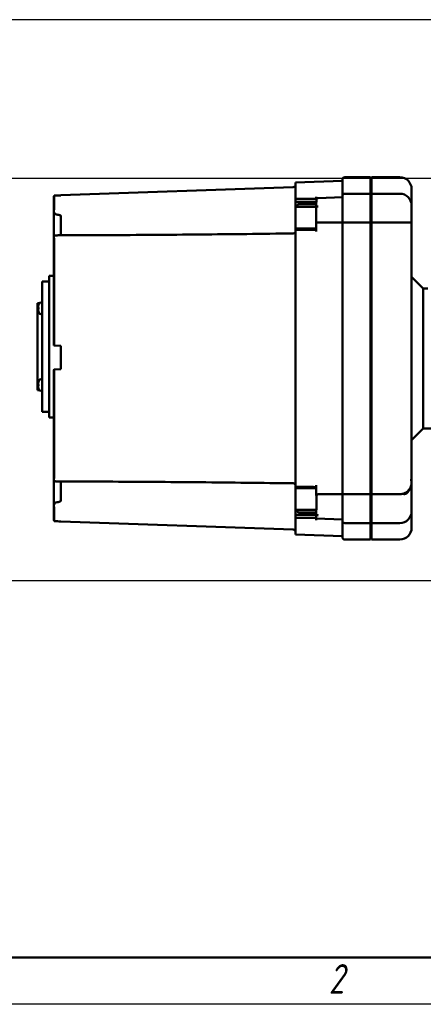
# Model space of a CAD drawing. Header units: millimetres. Extents: x -4813 to 10023, y -389 to 1491.
# Tile 3 of 32: x 288 to 460, y 0 to 421. Entities that reach past the tile are written whole.
import ezdxf

# ---------------------------------------------------------------- set-up
doc = ezdxf.new("R2010")
doc.units = ezdxf.units.MM
doc.header["$LTSCALE"] = 4
doc.linetypes.add('CHAIN', pattern=[0.7087, 0.4724, -0.0591, 0.1181, -0.0591])
for name, color, linetype, lineweight in [('Видимый контур (ГОСТ)', 7, 'Continuous', 50), ('Кромка (ГОСТ)', 7, 'Continuous', 50), ('Маркер центра (ГОСТ)', 7, 'Continuous', 25), ('Размер (ГОСТ)', 7, 'Continuous', 25)]:
    doc.layers.add(name, color=color, linetype=linetype, lineweight=lineweight)
doc.styles.add('Альтернативный текст (ГОСТ)', font='arial.ttf', dxfattribs={"width": 0.8})
doc.styles.add('Обычный текст (ГОСТ)', font='GOST Common Italic.ttf')
doc.dimstyles.new('Обычный (ГОСТ)', dxfattribs={"dimscale": 4, "dimtxt": 3.5, "dimasz": 3.5, "dimexe": 1, "dimexo": 0, "dimgap": 0.5, "dimtad": 1, "dimtxsty": 'Обычный текст (ГОСТ)', "dimblk": 'Filled-1', "dimcen": 0.09, "dimdle": 15, "dimclrd": 256, "dimclre": 256, "dimclrt": 256, "dimazin": 2, "dimtfac": 0.714286, "dimtdec": 3, "dimtmove": 0, "dimatfit": 3, "dimfxl": 1, "dimtolj": 1, "dimlwd": 25, "dimlwe": 25, "dimarcsym": 0})

# ---------------------------------------------------------------- blocks, each defined once
blk = doc.blocks.new('Рамки ГОСТ - Рамка')
at = {"layer": 'Кромка (ГОСТ)'}
blk.add_line((20, 5), (415, 5), dxfattribs=at)
at = {"layer": 'Кромка (ГОСТ)', "lineweight": 25}
blk.add_line((420, 0), (0, 0), dxfattribs=at)
at = {"layer": 'Кромка (ГОСТ)', "insert": (104.99, 4.3), "char_height": 3.17, "width": 5.2328, "attachment_point": 1, "style": 'Альтернативный текст (ГОСТ)'}
blk.add_mtext('\\fGOST Common|b0|i1;{\\H3.1700;2}', dxfattribs=at)
blk = doc.blocks.new('Filled-1')
at = {"color": 0}
for p, q in [((0, 0), (-1, 0.143)), ((-1, 0.143), (-1, -0.143)), ((-1, 0), (0, 0)), ((-1, -0.143), (0, 0))]:
    blk.add_line(p, q, dxfattribs=at)
at = {"color": 0, "flags": 128}
blk.add_lwpolyline([(-1, -0.143), (0, 0), (-1, 0.143), (-1, -0.143)], dxfattribs=at)
at = {"color": 0}
blk.add_solid([(-1, -0.143), (0, 0), (-1, 0.143), (-1, -0.143)], dxfattribs=at)
blk = doc.blocks.new('*D14')
at = {"layer": 'Defpoints', "color": 0, "linetype": 'Continuous', "transparency": 16777216}
for p in [(254.19, 421.17), (557.59, 421.17), (446.15, 353.17)]:
    blk.add_point(p, dxfattribs=at)
at = {"layer": 'Размер (ГОСТ)', "linetype": 'Continuous', "lineweight": 25, "transparency": 16777216}
for p, q in [((557.59, 421.17), (250.19, 421.17)), ((254.19, 367.17), (254.19, 407.17)), ((446.15, 353.17), (250.19, 353.17))]:
    blk.add_line(p, q, dxfattribs=at)
at = {"layer": 'Размер (ГОСТ)', "linetype": 'Continuous', "lineweight": 25, "transparency": 16777216, "xscale": 14, "yscale": 14, "zscale": 14}
for p, rotation in [((254.19, 421.17), 90), ((254.19, 353.17), 270)]:
    blk.add_blockref('Filled-1', p, dxfattribs=dict(at, rotation=rotation))
at = {"layer": 'Размер (ГОСТ)', "linetype": 'Continuous', "lineweight": 25, "transparency": 16777216, "insert": (238.19, 377.45), "char_height": 14, "attachment_point": 1, "rotation": 90, "style": 'Обычный текст (ГОСТ)'}
blk.add_mtext('\\A1;68', dxfattribs=at)
blk = doc.blocks.new('*D15')
at = {"layer": 'Defpoints', "color": 0, "linetype": 'Continuous', "transparency": 16777216}
for p in [(540.41, 421.17), (193.57, 181.17), (479.74, 181.17)]:
    blk.add_point(p, dxfattribs=at)
at = {"layer": 'Размер (ГОСТ)', "linetype": 'Continuous', "lineweight": 25, "transparency": 16777216}
for p, q in [((540.41, 421.17), (189.57, 421.17)), ((193.57, 407.17), (193.57, 195.17)), ((479.74, 181.17), (189.57, 181.17))]:
    blk.add_line(p, q, dxfattribs=at)
at = {"layer": 'Размер (ГОСТ)', "linetype": 'Continuous', "lineweight": 25, "transparency": 16777216, "xscale": 14, "yscale": 14, "zscale": 14}
for p, rotation in [((193.57, 421.17), 90), ((193.57, 181.17), 270)]:
    blk.add_blockref('Filled-1', p, dxfattribs=dict(at, rotation=rotation))
at = {"layer": 'Размер (ГОСТ)', "linetype": 'Continuous', "lineweight": 25, "transparency": 16777216, "insert": (177.57, 285.58), "char_height": 14, "attachment_point": 1, "rotation": 90, "style": 'Обычный текст (ГОСТ)'}
blk.add_mtext('\\A1;240', dxfattribs=at)

msp = doc.modelspace()

# ---------------------------------------------------------------- linework, layer by layer
at = {"layer": 'Видимый контур (ГОСТ)'}
for p, q in [((437.766, 353.797), (426.766, 353.797)), ((437.766, 353.797), (437.766, 346.725)), ((438.266, 353.797), (438.266, 346.725)), ((450.366, 353.797), (438.266, 353.797)), ((405.766, 351.598), (425.766, 352.297)), ((405.766, 345.149), (405.766, 351.598)), ((425.766, 345.725), (425.766, 352.797)), ((302.615, 345.937), (302.615, 340.298)), ((305.366, 346.092), (404.801, 349.564)), ((305.366, 346.092), (305.366, 346.037)), ((414.516, 345.44), (414.516, 344.527)), ((425.766, 334.356), (425.766, 345.725)), ((437.766, 346.725), (426.766, 346.725)), ((437.766, 346.725), (437.766, 334.356)), ((438.266, 346.725), (438.266, 334.356)), ((450.366, 346.725), (438.266, 346.725)), ((455.366, 348.797), (455.366, 345.064)), ((302.366, 339.252), (302.366, 345.276)), ((405.766, 345.149), (405.766, 344.527)), ((405.766, 343.205), (405.766, 344.527)), ((405.766, 344.527), (414.765, 344.527)), ((405.766, 343.205), (414.765, 343.205)), ((405.766, 341.233), (405.766, 343.205)), ((405.766, 341.233), (406.516, 341.233)), ((405.766, 341.083), (405.766, 341.233)), ((406.516, 341.083), (406.516, 341.735)), ((407.316, 342.3), (414.516, 342.3)), ((414.516, 341.29), (414.516, 342.747)), ((414.516, 341.29), (415.481, 341.313)), ((414.516, 334.368), (414.516, 341.29)), ((414.765, 344.527), (414.765, 343.205)), ((415.481, 344.866), (425.766, 345.225)), ((455.366, 345.064), (455.365, 345.064)), ((455.366, 344.338), (455.366, 345.064)), ((455.366, 344.338), (455.366, 341.725)), ((455.366, 341.725), (455.366, 334.544)), ((302.366, 339.252), (302.366, 328.184)), ((305.366, 328.95), (305.366, 337.263)), ((405.766, 331.784), (405.766, 341.083)), ((405.766, 341.083), (414.516, 341.083)), ((414.516, 334.368), (414.516, 330.551)), ((425.766, 218.237), (425.766, 334.356)), ((437.766, 334.356), (426.766, 334.356)), ((437.766, 334.356), (437.766, 218.237)), ((450.366, 334.356), (438.266, 334.356)), ((438.266, 334.356), (438.266, 218.237)), ((455.366, 334.544), (455.366, 323.8)), ((405.766, 331.784), (405.766, 331.218)), ((405.766, 331.784), (414.516, 331.784)), ((405.766, 331.218), (405.766, 330.453)), ((405.766, 222.14), (405.766, 330.453)), ((302.366, 281.772), (302.366, 328.184)), ((302.615, 326.614), (302.615, 281.759)), ((455.366, 315.995), (455.366, 323.8)), ((455.366, 315.995), (455.366, 224.612)), ((438.266, 313.233), (437.766, 313.233)), ((297.366, 309.166), (297.366, 253.427)), ((300.366, 309.166), (297.366, 309.166)), ((300.366, 311.595), (300.366, 250.998)), ((302.366, 311.595), (300.366, 311.595)), ((460.366, 306.245), (455.366, 311.245)), ((460.366, 306.245), (462.38, 306.245)), ((460.366, 306.245), (460.366, 246.245)), ((295.366, 299.851), (295.366, 262.742)), ((296.168, 299.851), (295.366, 299.851)), ((295.858, 299.163), (295.858, 299.149)), ((296.966, 300.247), (297.366, 300.247)), ((295.644, 298.006), (295.858, 297.987)), ((295.644, 297.489), (295.858, 297.508)), ((295.858, 298.073), (295.858, 297.421)), ((295.858, 296.346), (295.858, 296.332)), ((296.966, 295.247), (297.366, 295.247)), ((302.366, 281.772), (302.615, 281.759)), ((302.615, 281.759), (305.366, 281.615)), ((305.366, 281.615), (305.366, 271.615)), ((302.615, 271.471), (302.366, 271.458)), ((302.366, 224.409), (302.366, 271.458)), ((305.366, 271.615), (302.615, 271.471)), ((302.615, 271.471), (302.615, 225.979)), ((295.858, 266.262), (295.858, 266.247)), ((296.966, 267.346), (297.366, 267.346)), ((296.168, 262.742), (295.366, 262.742)), ((295.644, 265.104), (295.858, 265.086)), ((295.644, 264.588), (295.858, 264.606)), ((295.858, 265.172), (295.858, 264.52)), ((295.858, 263.444), (295.858, 263.43)), ((296.966, 262.346), (297.366, 262.346)), ((300.366, 253.427), (297.366, 253.427)), ((302.366, 250.998), (300.366, 250.998)), ((460.366, 246.245), (455.366, 241.245)), ((460.366, 246.245), (465.365, 246.245)), ((302.366, 224.409), (302.366, 213.341)), ((305.366, 215.33), (305.366, 223.644)), ((455.366, 224.612), (455.366, 223.145)), ((405.766, 222.14), (405.766, 221.375)), ((405.766, 221.375), (405.766, 220.809)), ((405.766, 211.523), (405.766, 220.809)), ((405.766, 220.809), (414.516, 220.809)), ((414.516, 222.042), (414.516, 217.627)), ((455.366, 223.092), (455.366, 223.145)), ((455.366, 223.092), (455.366, 222.152)), ((414.765, 217.608), (414.765, 211.523)), ((425.766, 206.868), (425.766, 218.237)), ((437.766, 218.237), (426.766, 218.237)), ((437.766, 218.237), (437.766, 205.868)), ((450.366, 218.237), (438.266, 218.237)), ((438.266, 218.237), (438.266, 205.868)), ((455.366, 215.722), (455.366, 210.868)), ((302.366, 207.317), (302.366, 213.341)), ((302.615, 212.295), (302.615, 206.656)), ((405.766, 211.523), (414.765, 211.523)), ((405.766, 211.508), (405.766, 211.523)), ((405.766, 209.396), (405.766, 211.508)), ((405.766, 211.508), (406.516, 211.508)), ((406.516, 210.977), (406.516, 211.523)), ((414.516, 209.892), (414.516, 211.523)), ((455.366, 210.868), (455.366, 203.797)), ((305.366, 206.557), (305.366, 206.501)), ((305.366, 206.501), (404.801, 203.029)), ((405.766, 208.066), (405.766, 209.396)), ((405.766, 209.396), (414.516, 209.396)), ((405.766, 208.066), (405.766, 207.444)), ((405.766, 208.066), (414.516, 208.066)), ((405.766, 200.995), (405.766, 207.444)), ((414.516, 210.374), (407.316, 210.374)), ((414.516, 209.396), (414.516, 209.167)), ((414.516, 209.167), (415.481, 209.142)), ((414.516, 207.76), (414.516, 209.167)), ((414.516, 207.76), (414.516, 207.153)), ((414.516, 207.76), (425.766, 207.368)), ((425.766, 199.797), (425.766, 206.868)), ((437.766, 205.868), (426.766, 205.868)), ((437.766, 205.868), (437.766, 198.797)), ((438.266, 204.642), (437.766, 204.642)), ((438.266, 205.868), (438.266, 198.797)), ((450.366, 205.868), (438.266, 205.868)), ((405.766, 200.995), (425.766, 200.297)), ((437.766, 198.797), (426.766, 198.797)), ((450.366, 198.797), (438.266, 198.797))]:
    msp.add_line(p, q, dxfattribs=at)
for centre, radius, start, end in [((426.766, 352.797), 1, 90, 180), ((450.366, 348.797), 5, 0, 90), ((404.766, 350.564), 1, 272, 0), ((426.766, 345.725), 1, 90, 180), ((450.366, 341.725), 5, 0, 90), ((415.516, 343.867), 1, 92, 138.69006), ((404.766, 330.742), 1, 270.77483, 0), ((295.998, 299.163), 0.14, 160.54359, 180), ((300.006, 297.747), 4.39, 153.73923, 160.54359), ((296.966, 299.247), 1, 90.01, 153.73923), ((295.998, 296.332), 0.14, 180, 199.45641), ((300.006, 297.747), 4.39, 199.45641, 206.26077), ((296.966, 296.247), 1, 206.26077, 269.99), ((295.998, 266.262), 0.14, 160.54359, 180), ((300.006, 264.846), 4.39, 153.73923, 160.54359), ((296.966, 266.346), 1, 90.01, 153.73923), ((295.998, 263.43), 0.14, 180, 199.45641), ((300.006, 264.846), 4.39, 199.45641, 206.26077), ((296.966, 263.346), 1, 206.26077, 269.99), ((404.766, 221.851), 1, 0, 89.22517), ((450.366, 210.868), 5, 270, 0), ((426.766, 206.868), 1, 180, 270), ((404.766, 202.029), 1, 0, 88), ((450.366, 203.797), 5, 270, 0), ((426.766, 199.797), 1, 180, 270)]:
    msp.add_arc(centre, radius, start, end, dxfattribs=at)
for centre, major_axis, ratio, start_param, end_param in [((5624.536, 120.984), (-7839.629, 0), 0.0390783, 5.4581046, 5.4585822), ((299.992, 297.762), (3.157, 3.046), 0.9920917, 2.0414611, 2.2736634), ((299.992, 297.586), (-4.37, 0.384), 0.0903208, 5.954588, 6.1867903), ((299.992, 297.908), (-4.37, -0.384), 0.0903208, 0.096395, 0.3285973), ((299.992, 297.732), (-3.157, 3.046), 0.9920917, 0.8679292, 1.1001315), ((299.992, 264.861), (3.157, 3.046), 0.9920917, 2.0414611, 2.2736634), ((299.992, 264.685), (-4.37, 0.384), 0.0903208, 5.954588, 6.1867903), ((299.992, 265.007), (-4.37, -0.384), 0.0903208, 0.096395, 0.3285973), ((299.992, 264.831), (-3.157, 3.046), 0.9920917, 0.8679292, 1.1001315), ((5624.536, 431.609), (-7839.629, 0), 0.0390783, 0.8246031, 0.8250808)]:
    msp.add_ellipse(centre, major_axis=major_axis, ratio=ratio, start_param=start_param, end_param=end_param, dxfattribs=at)
for points, knots in [([(302.615, 345.937), (302.545, 345.855), (302.481, 345.754), (302.395, 345.544), (302.366, 345.399), (302.366, 345.276)], [0.080339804, 0.080339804, 0.080339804, 0.080339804, 0.111249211, 0.111249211, 0.148272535, 0.148272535, 0.148272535, 0.148272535]), ([(406.516, 341.735), (406.516, 341.806), (406.54, 341.89), (406.618, 342.02), (406.684, 342.09), (406.825, 342.187), (406.923, 342.232), (407.104, 342.284), (407.219, 342.3), (407.316, 342.3)], [-0.12164783, -0.12164783, -0.12164783, -0.12164783, -0.08978933, -0.08978933, -0.05899766, -0.05899766, -0.02916273, -0.02916273, 0, 0, 0, 0]), ([(414.516, 342.747), (414.516, 342.834), (414.545, 342.936), (414.633, 343.08), (414.695, 343.149), (414.765, 343.205)], [-0.150544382, -0.150544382, -0.150544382, -0.150544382, -0.111795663, -0.111795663, -0.080837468, -0.080837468, -0.080837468, -0.080837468]), ([(455.366, 344.338), (455.366, 344.451), (455.365, 344.541), (455.36, 344.953), (455.362, 345.064), (455.365, 345.064)], [1.8687187, 1.8687187, 1.8687187, 1.8687187, 1.95101298, 1.95101298, 2.292788, 2.292788, 2.292788, 2.292788]), ([(302.366, 339.252), (302.366, 339.254), (302.366, 339.255), (302.366, 339.267), (302.366, 339.277), (302.367, 339.288)], [-0.0006503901, -0.0006503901, -0.0006503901, -0.0006503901, 0, 0, 0.0064472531, 0.0064472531, 0.0064472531, 0.0064472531]), ([(302.615, 340.298), (302.615, 340.221), (302.563, 340.096), (302.459, 339.814), (302.384, 339.587), (302.368, 339.312), (302.367, 339.3), (302.367, 339.288)], [0, 0, 0, 0, 0.10333485, 0.10333485, 0.26984703, 0.26984703, 0.27728303, 0.27728303, 0.27728303, 0.27728303]), ([(302.367, 339.288), (302.373, 339.179), (302.399, 339.065), (302.501, 338.78), (302.594, 338.603), (302.766, 338.345), (302.836, 338.252), (302.955, 338.12), (303.002, 338.072), (303.081, 338.006), (303.112, 337.982), (303.164, 337.949), (303.185, 337.938), (303.24, 337.912), (303.276, 337.9), (303.313, 337.895)], [0.16514904, 0.16514904, 0.16514904, 0.16514904, 0.20756318, 0.20756318, 0.27010932, 0.27010932, 0.30528088, 0.30528088, 0.32522559, 0.32522559, 0.33696646, 0.33696646, 0.34417469, 0.34417469, 0.35563742, 0.35563742, 0.35563742, 0.35563742]), ([(303.313, 337.895), (303.831, 337.822), (304.423, 337.722), (304.991, 337.55), (305.134, 337.495), (305.271, 337.409), (305.308, 337.381), (305.343, 337.336), (305.351, 337.322), (305.363, 337.292), (305.366, 337.278), (305.366, 337.263)], [0.00046514, 0.00046514, 0.00046514, 0.00046514, 0.15730574, 0.15730574, 0.21516604, 0.21516604, 0.23775065, 0.23775065, 0.24700924, 0.24700924, 0.25534597, 0.25534597, 0.25534597, 0.25534597]), ([(425.766, 334.356), (425.766, 334.356), (425.773, 334.355), (425.789, 334.355), (425.803, 334.355), (425.825, 334.355), (425.854, 334.355), (425.907, 334.354), (425.983, 334.355), (426.078, 334.355), (426.17, 334.355), (426.278, 334.356), (426.397, 334.356), (426.514, 334.356), (426.639, 334.356), (426.766, 334.356)], [-0.31990975, -0.31990975, -0.31990975, -0.31990975, -0.29774915, -0.29774915, -0.29774915, -0.27613227, -0.27613227, -0.27613227, -0.23631761, -0.23631761, -0.23631761, -0.19772722, -0.19772722, -0.19772722, -0.15971948, -0.15971948, -0.15971948, -0.15971948]), ([(455.366, 334.544), (455.366, 334.543), (455.366, 334.543), (455.365, 334.507), (455.327, 334.478), (455.175, 334.431), (455.061, 334.414), (454.645, 334.376), (454.269, 334.365), (453.34, 334.354), (452.802, 334.354), (451.624, 334.355), (450.998, 334.356), (450.366, 334.356)], [-1.61249409, -1.61249409, -1.61249409, -1.61249409, -1.61125537, -1.61125537, -1.49895498, -1.49895498, -1.38593214, -1.38593214, -1.18813083, -1.18813083, -0.9957181, -0.9957181, -0.80562769, -0.80562769, -0.80562769, -0.80562769]), ([(303.313, 328.903), (303.29, 328.903), (303.267, 328.901), (303.207, 328.897), (303.172, 328.894), (303.08, 328.881), (303.023, 328.87), (302.875, 328.832), (302.771, 328.792), (302.552, 328.654), (302.451, 328.544), (302.382, 328.354), (302.37, 328.3), (302.367, 328.245)], [0.0000001, 0.0000001, 0.0000001, 0.0000001, 0.00715331, 0.00715331, 0.01894092, 0.01894092, 0.04045961, 0.04045961, 0.08315706, 0.08315706, 0.14012715, 0.14012715, 0.16156867, 0.16156867, 0.16156867, 0.16156867]), ([(305.181, 328.949), (305.114, 328.949), (305.037, 328.948), (304.565, 328.941), (303.933, 328.923), (303.313, 328.903)], [0.02804655, 0.02804655, 0.02804655, 0.02804655, 0.04882122, 0.04882122, 0.15780925, 0.15780925, 0.15780925, 0.15780925]), ([(305.181, 328.949), (311.82, 328.965), (318.46, 328.989), (331.74, 329.051), (338.38, 329.089), (351.66, 329.18), (358.3, 329.233), (371.58, 329.353), (378.22, 329.421), (391.5, 329.57), (398.14, 329.653), (404.779, 329.742)], [0.5472113, 0.5472113, 0.5472113, 0.5472113, 2.5410752, 2.5410752, 4.5349391, 4.5349391, 6.528803, 6.528803, 8.5226669, 8.5226669, 10.5165308, 10.5165308, 10.5165308, 10.5165308]), ([(302.367, 328.245), (302.366, 328.227), (302.366, 328.208), (302.366, 328.187), (302.366, 328.186), (302.366, 328.184)], [0.172176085, 0.172176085, 0.172176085, 0.172176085, 0.1777582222, 0.1777582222, 0.178321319, 0.178321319, 0.178321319, 0.178321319]), ([(302.367, 328.245), (302.372, 328.135), (302.393, 328.01), (302.46, 327.687), (302.51, 327.489), (302.59, 327.06), (302.615, 326.844), (302.615, 326.614)], [0.09812803, 0.09812803, 0.09812803, 0.09812803, 0.14104808, 0.14104808, 0.19592571, 0.19592571, 0.25275823, 0.25275823, 0.25275823, 0.25275823]), ([(295.645, 298.006), (295.643, 298.004), (295.641, 298.007), (295.638, 298.02), (295.638, 298.03), (295.637, 298.057), (295.637, 298.074), (295.639, 298.112), (295.641, 298.133), (295.643, 298.162), (295.644, 298.172), (295.645, 298.182)], [0, 0, 0, 0, 0.006105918, 0.006105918, 0.012211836, 0.012211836, 0.018306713, 0.018306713, 0.02440159, 0.02440159, 0.027283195, 0.027283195, 0.027283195, 0.027283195]), ([(295.645, 297.312), (295.643, 297.332), (295.641, 297.354), (295.638, 297.395), (295.638, 297.414), (295.637, 297.446), (295.637, 297.46), (295.639, 297.48), (295.641, 297.486), (295.643, 297.489), (295.644, 297.489), (295.645, 297.488)], [0, 0, 0, 0, 0.006105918, 0.006105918, 0.012211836, 0.012211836, 0.018306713, 0.018306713, 0.02440159, 0.02440159, 0.027283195, 0.027283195, 0.027283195, 0.027283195]), ([(295.645, 265.105), (295.643, 265.103), (295.641, 265.105), (295.638, 265.118), (295.638, 265.129), (295.637, 265.155), (295.637, 265.172), (295.639, 265.21), (295.641, 265.232), (295.643, 265.261), (295.644, 265.271), (295.645, 265.281)], [0, 0, 0, 0, 0.006105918, 0.006105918, 0.012211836, 0.012211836, 0.018306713, 0.018306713, 0.02440159, 0.02440159, 0.027283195, 0.027283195, 0.027283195, 0.027283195]), ([(295.645, 264.411), (295.643, 264.431), (295.641, 264.453), (295.638, 264.494), (295.638, 264.513), (295.637, 264.544), (295.637, 264.558), (295.639, 264.579), (295.641, 264.585), (295.643, 264.588), (295.644, 264.588), (295.645, 264.587)], [0, 0, 0, 0, 0.006105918, 0.006105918, 0.012211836, 0.012211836, 0.018306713, 0.018306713, 0.02440159, 0.02440159, 0.027283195, 0.027283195, 0.027283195, 0.027283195]), ([(302.367, 224.348), (302.366, 224.367), (302.366, 224.385), (302.366, 224.406), (302.366, 224.408), (302.366, 224.409)], [0.1756522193, 0.1756522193, 0.1756522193, 0.1756522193, 0.1813015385, 0.1813015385, 0.1818705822, 0.1818705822, 0.1818705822, 0.1818705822]), ([(302.615, 225.979), (302.615, 225.643), (302.563, 225.375), (302.459, 224.878), (302.384, 224.605), (302.368, 224.368), (302.367, 224.358), (302.367, 224.348)], [0, 0, 0, 0, 0.10333489, 0.10333489, 0.26984711, 0.26984711, 0.27728317, 0.27728317, 0.27728317, 0.27728317]), ([(302.367, 224.348), (302.373, 224.254), (302.401, 224.168), (302.506, 223.989), (302.599, 223.904), (302.771, 223.806), (302.84, 223.776), (302.958, 223.739), (303.004, 223.727), (303.082, 223.712), (303.113, 223.707), (303.165, 223.701), (303.186, 223.698), (303.241, 223.693), (303.276, 223.691), (303.313, 223.69)], [0.16511913, 0.16511913, 0.16511913, 0.16511913, 0.20901691, 0.20901691, 0.27090625, 0.27090625, 0.30571103, 0.30571103, 0.32545665, 0.32545665, 0.33708849, 0.33708849, 0.34423313, 0.34423313, 0.35560517, 0.35560517, 0.35560517, 0.35560517]), ([(303.313, 223.69), (303.831, 223.673), (304.423, 223.656), (304.965, 223.646), (305.087, 223.644), (305.181, 223.644)], [0.00051203, 0.00051203, 0.00051203, 0.00051203, 0.1573396, 0.1573396, 0.20572161, 0.20572161, 0.20572161, 0.20572161]), ([(404.779, 222.851), (398.14, 222.94), (391.5, 223.023), (378.22, 223.172), (371.58, 223.24), (358.3, 223.36), (351.66, 223.413), (338.38, 223.504), (331.74, 223.542), (318.46, 223.604), (311.82, 223.628), (305.181, 223.644)], [0.3950658, 0.3950658, 0.3950658, 0.3950658, 2.3889297, 2.3889297, 4.3827936, 4.3827936, 6.3766575, 6.3766575, 8.3705214, 8.3705214, 10.3643853, 10.3643853, 10.3643853, 10.3643853]), ([(455.366, 223.145), (455.366, 223.49), (455.322, 223.846), (455.2, 224.344), (455.161, 224.479), (455.116, 224.612)], [-0.72143509, -0.72143509, -0.72143509, -0.72143509, -0.62519149, -0.62519149, -0.58882451, -0.58882451, -0.58882451, -0.58882451]), ([(455.366, 223.092), (455.366, 223.015), (455.364, 222.939), (455.329, 222.229), (455.172, 221.609), (454.622, 220.463), (454.234, 219.948), (453.276, 219.092), (452.716, 218.759), (451.595, 218.356), (451.056, 218.254), (450.463, 218.238), (450.414, 218.237), (450.366, 218.237)], [2.34937301, 2.34937301, 2.34937301, 2.34937301, 2.37301144, 2.37301144, 2.56830776, 2.56830776, 2.76361928, 2.76361928, 2.95894012, 2.95894012, 3.12242771, 3.12242771, 3.13701064, 3.13701064, 3.13701064, 3.13701064]), ([(451.99, 218.173), (451.998, 218.173), (452.006, 218.173), (452.28, 218.186), (452.518, 218.224), (453.018, 218.39), (453.262, 218.534), (453.721, 218.943), (453.919, 219.191), (454.289, 219.748), (454.452, 220.05), (454.698, 220.562), (454.797, 220.787), (454.887, 221.016)], [-0.0025446, -0.0025446, -0.0025446, -0.0025446, 0, 0, 0.08520098, 0.08520098, 0.19161848, 0.19161848, 0.29833004, 0.29833004, 0.41079246, 0.41079246, 0.4929096, 0.4929096, 0.4929096, 0.4929096]), ([(455.365, 216.416), (455.366, 217.418), (455.366, 218.852), (455.366, 220.753), (455.366, 221.492), (455.366, 222.152)], [-0.84782877, -0.84782877, -0.84782877, -0.84782877, -0.28299284, -0.28299284, -0.00006979, -0.00006979, -0.00006979, -0.00006979]), ([(305.366, 215.33), (305.366, 215.315), (305.363, 215.3), (305.35, 215.268), (305.339, 215.252), (305.304, 215.21), (305.273, 215.186), (305.166, 215.116), (305.063, 215.073), (304.565, 214.898), (303.933, 214.786), (303.313, 214.698)], [0, 0, 0, 0, 0.00455786, 0.00455786, 0.01036639, 0.01036639, 0.02110274, 0.02110274, 0.04882123, 0.04882123, 0.15780926, 0.15780926, 0.15780926, 0.15780926]), ([(414.765, 217.608), (414.84, 217.781), (414.929, 217.915), (415.092, 218.081), (415.169, 218.139), (415.325, 218.207), (415.395, 218.224), (415.473, 218.225), (415.477, 218.225), (415.481, 218.225)], [0.721306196, 0.721306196, 0.721306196, 0.721306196, 0.762128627, 0.762128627, 0.789782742, 0.789782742, 0.809787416, 0.809787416, 0.810787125, 0.810787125, 0.810787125, 0.810787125]), ([(425.766, 218.237), (425.766, 218.237), (425.773, 218.238), (425.789, 218.238), (425.803, 218.238), (425.825, 218.238), (425.854, 218.239), (425.907, 218.239), (425.983, 218.238), (426.078, 218.238), (426.17, 218.238), (426.278, 218.238), (426.397, 218.237), (426.514, 218.237), (426.639, 218.237), (426.766, 218.237)], [-0.31991777, -0.31991777, -0.31991777, -0.31991777, -0.29776311, -0.29776311, -0.29776311, -0.27614556, -0.27614556, -0.27614556, -0.23632792, -0.23632792, -0.23632792, -0.19773559, -0.19773559, -0.19773559, -0.15972744, -0.15972744, -0.15972744, -0.15972744]), ([(455.366, 215.722), (455.366, 215.723), (455.366, 215.724), (455.366, 215.839), (455.366, 215.954), (455.366, 216.184), (455.366, 216.297), (455.365, 216.41)], [-0.099046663, -0.099046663, -0.099046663, -0.099046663, -0.098583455, -0.098583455, -0.04916909, -0.04916909, -0.0008237, -0.0008237, -0.0008237, -0.0008237]), ([(302.366, 213.341), (302.366, 213.339), (302.366, 213.338), (302.366, 213.327), (302.366, 213.316), (302.367, 213.305)], [-0.0006493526, -0.0006493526, -0.0006493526, -0.0006493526, 0, 0, 0.006448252, 0.006448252, 0.006448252, 0.006448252]), ([(303.313, 214.698), (303.29, 214.695), (303.267, 214.689), (303.208, 214.668), (303.173, 214.65), (303.081, 214.591), (303.025, 214.542), (302.877, 214.394), (302.773, 214.263), (302.558, 213.929), (302.454, 213.719), (302.382, 213.442), (302.371, 213.371), (302.367, 213.305)], [0.00001882, 0.00001882, 0.00001882, 0.00001882, 0.00710995, 0.00710995, 0.01885826, 0.01885826, 0.04027376, 0.04027376, 0.08275615, 0.08275615, 0.1381384, 0.1381384, 0.15864678, 0.15864678, 0.15864678, 0.15864678]), ([(302.367, 213.305), (302.372, 213.173), (302.393, 213.045), (302.46, 212.773), (302.51, 212.642), (302.59, 212.425), (302.615, 212.348), (302.615, 212.295)], [0.098128, 0.098128, 0.098128, 0.098128, 0.14104813, 0.14104813, 0.19592576, 0.19592576, 0.25275826, 0.25275826, 0.25275826, 0.25275826]), ([(407.316, 210.374), (407.218, 210.374), (407.102, 210.391), (406.92, 210.447), (406.822, 210.497), (406.682, 210.601), (406.615, 210.676), (406.539, 210.814), (406.516, 210.902), (406.516, 210.977)], [0, 0, 0, 0, 0.02946755, 0.02946755, 0.05915885, 0.05915885, 0.08916289, 0.08916289, 0.11950557, 0.11950557, 0.11950557, 0.11950557]), ([(302.366, 207.317), (302.366, 207.194), (302.395, 207.049), (302.481, 206.839), (302.545, 206.738), (302.615, 206.656)], [0.44459589, 0.44459589, 0.44459589, 0.44459589, 0.481619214, 0.481619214, 0.512528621, 0.512528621, 0.512528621, 0.512528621]), ([(415.481, 209.142), (415.366, 209.146), (415.237, 209.167), (415.02, 209.234), (414.897, 209.295), (414.722, 209.426), (414.64, 209.518), (414.545, 209.689), (414.516, 209.799), (414.516, 209.892)], [-0.59264116, -0.59264116, -0.59264116, -0.59264116, -0.55917437, -0.55917437, -0.52209316, -0.52209316, -0.48476501, -0.48476501, -0.44717103, -0.44717103, -0.44717103, -0.44717103])]:
    msp.add_open_spline(points, degree=3, knots=knots, dxfattribs=at)
for points in [[(425.766, 334.361), (422.063, 334.363), (418.285, 334.366), (414.516, 334.368)], [(405.766, 331.218), (408.682, 331.243), (411.599, 331.275), (414.516, 331.315)], [(295.858, 298.073), (295.858, 298.074), (295.861, 298.076), (295.866, 298.077)], [(295.866, 297.418), (295.861, 297.418), (295.858, 297.42), (295.858, 297.421)], [(295.858, 265.172), (295.858, 265.173), (295.861, 265.175), (295.866, 265.175)], [(295.866, 264.516), (295.861, 264.517), (295.858, 264.519), (295.858, 264.52)], [(455.116, 224.612), (455.282, 224.121), (455.366, 223.608), (455.366, 223.092)], [(414.516, 221.278), (411.599, 221.318), (408.682, 221.35), (405.766, 221.375)], [(414.516, 217.627), (414.599, 217.62), (414.682, 217.614), (414.765, 217.608)], [(425.766, 218.232), (422.379, 218.23), (418.929, 218.228), (415.481, 218.225)]]:
    msp.add_open_spline(points, degree=3, dxfattribs=at)
at = {"layer": 'Маркер центра (ГОСТ)', "linetype": 'CHAIN', "ltscale": 11.993792}
msp.add_line((638.76, 353.171), (446.146, 353.171), dxfattribs=at)

# ---------------------------------------------------------------- block references
at = {"xscale": 4, "yscale": 4, "zscale": 4}
msp.add_blockref('Рамки ГОСТ - Рамка', (0, 0), dxfattribs=at)

# ---------------------------------------------------------------- dimensions: what is measured, and where the dimension line sits
at = {"layer": 'Размер (ГОСТ)', "linetype": 'Continuous', "lineweight": 25}
for base, p1, p2, angle, picture, middle in [((193.567, 181.17), (540.41, 421.17), (479.745, 181.17), 270, '*D15', (193.567, 301.17)), ((254.19, 421.17), (446.146, 353.171), (557.592, 421.17), 90, '*D14', (254.19, 387.17))]:
    dim = msp.add_linear_dim(base=base, p1=p1, p2=p2, angle=angle, dimstyle='Обычный (ГОСТ)', override={"dimgap": 0.5, "dimdec": 2, "dimtol": 0, "dimlim": 0, "dimtp": 0, "dimtm": 0, "dimtdec": 3, "dimtofl": 0, "dimatfit": 1}, dxfattribs=at)
    dim.commit()
    dim.dimension.update_dxf_attribs({"geometry": picture, "text_midpoint": middle, "dimtype": 160})

doc.saveas('drawing.dxf')
